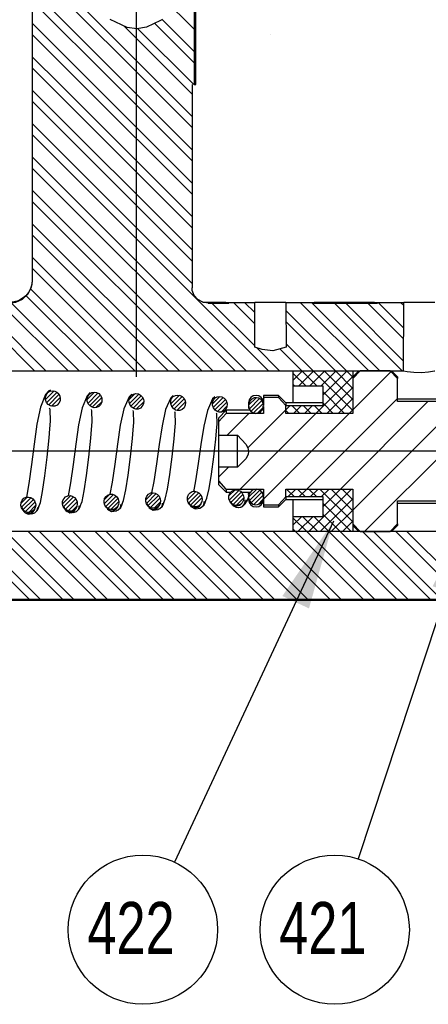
# Model space of a CAD drawing. Extents: x -170 to 300, y -8 to 351.
# Tile 3 of 6: x 180 to 207, y 58 to 124. Entities that reach past the tile are written whole.
import ezdxf

# ---------------------------------------------------------------- set-up
doc = ezdxf.new("R2010")
doc.units = 0
doc.layers.get('0').update_dxf_attribs({"linetype": 'CONTINUOUS'})
doc.styles.add('SLDTEXTSTYLE0', font='txt', dxfattribs={"width": 0.75})
doc.dimstyles.new('SLDDIMSTYLE0', dxfattribs={"dimtxt": 6, "dimasz": 6, "dimexe": 0, "dimexo": 0.0625, "dimgap": 1.5, "dimtad": 0, "dimtih": 1, "dimtoh": 1, "dimdec": 0, "dimzin": 0, "dimtxsty": 'STANDARD', "dimblk1": 'DOT', "dimblk2": 'DOT', "dimsah": 1, "dimcen": 0.09, "dimazin": 3, "dimtfac": 1, "dimtdec": 0, "dimtofl": 0, "dimtmove": 0, "dimatfit": 3, "dimtolj": 1, "dimtzin": 0})

# ---------------------------------------------------------------- blocks, each defined once
blk = doc.blocks.new('_DOT')
blk.add_line((-0.5, 0), (-1, 0))
at = {"const_width": 0.5}
blk.add_lwpolyline([(-0.25, 0, 1), (0.25, 0, 1)], format="xyb", close=True, dxfattribs=at)
blk = doc.blocks.new('NOTE12')
blk.add_circle((-2.12, -4.544), 5.014)
at = {"color": 7, "insert": (-5.844, -2.682), "char_height": 3.5, "attachment_point": 1, "style": 'SLDTEXTSTYLE0'}
blk.add_mtext('{\\fCentury Gothic|b0|i0;422}', dxfattribs=at)
blk = doc.blocks.new('NOTE13')
blk.add_circle((-1.572, -4.762), 5.014)
at = {"color": 7, "insert": (-5.297, -2.899), "char_height": 3.5, "attachment_point": 1, "style": 'SLDTEXTSTYLE0'}
blk.add_mtext('{\\fCentury Gothic|b0|i0;421}', dxfattribs=at)

msp = doc.modelspace()

# ---------------------------------------------------------------- linework, layer by layer
at = {"color": 7, "linetype": 'CONTINUOUS'}
for p, q in [((187.578, 99.906), (187.578, 349.906)), ((180.578, 138.906), (180.578, 119.547)), ((191.461, 138.906), (191.461, 119.547)), ((191.578, 119.547), (191.578, 132.947)), ((180.578, 128.151), (189.181, 119.547)), ((180.578, 127.403), (188.433, 119.547)), ((180.578, 125.906), (186.936, 119.547)), ((180.578, 125.158), (186.188, 119.547)), ((189.333, 125.383), (191.461, 123.255)), ((189.32, 123.899), (191.461, 121.758)), ((180.578, 123.661), (184.691, 119.547)), ((186.752, 123.474), (190.678, 119.547)), ((187.684, 123.29), (191.426, 119.547)), ((188.821, 123.649), (191.461, 121.009)), ((180.578, 122.913), (183.943, 119.547)), ((196.578, 122.906), (196.578, 122.906)), ((180.578, 121.416), (182.446, 119.547)), ((180.578, 120.667), (181.698, 119.547)), ((180.578, 119.547), (180.578, 106.35)), ((180.578, 119.171), (191.32, 108.429)), ((181.698, 119.547), (191.321, 109.924)), ((182.446, 119.547), (191.322, 110.672)), ((183.943, 119.547), (191.323, 112.167)), ((184.691, 119.547), (191.324, 112.914)), ((186.188, 119.547), (191.325, 114.41)), ((186.936, 119.547), (191.326, 115.157)), ((188.433, 119.547), (191.328, 116.653)), ((189.181, 119.547), (191.328, 117.4)), ((190.678, 119.547), (191.33, 118.895)), ((191.331, 119.547), (191.317, 105.882)), ((191.461, 119.547), (191.578, 119.547)), ((180.578, 118.422), (191.319, 107.681)), ((180.578, 116.926), (191.317, 106.186)), ((180.578, 116.177), (196.453, 100.302)), ((180.578, 114.681), (194.956, 100.302)), ((180.578, 113.932), (194.208, 100.302)), ((180.578, 112.436), (192.711, 100.302)), ((180.578, 111.687), (191.963, 100.302)), ((180.578, 110.191), (190.466, 100.302)), ((180.578, 109.442), (189.718, 100.302)), ((180.578, 107.945), (188.221, 100.302)), ((180.578, 107.197), (187.473, 100.302)), ((180.178, 105.351), (185.228, 100.302)), ((180.465, 105.813), (185.976, 100.302)), ((176.198, 104.841), (180.738, 100.302)), ((176.947, 104.841), (181.486, 100.302)), ((178.443, 104.841), (182.983, 100.302)), ((179.179, 104.854), (183.731, 100.302)), ((193.578, 104.906), (192.064, 104.906)), ((192.401, 104.848), (193.778, 104.848)), ((192.655, 104.848), (195.526, 101.977)), ((193.578, 104.906), (193.778, 104.906)), ((193.778, 104.848), (193.778, 104.906)), ((193.778, 104.906), (195.534, 104.906)), ((194.094, 104.906), (195.53, 103.47)), ((194.842, 104.906), (195.532, 104.216)), ((195.526, 101.906), (195.534, 104.906)), ((197.621, 104.906), (195.534, 104.906)), ((197.621, 104.906), (197.629, 101.906)), ((197.621, 104.906), (199.377, 104.906)), ((198.584, 104.906), (203.188, 100.302)), ((199.377, 104.906), (199.377, 104.848)), ((199.377, 104.906), (199.578, 104.906)), ((199.377, 104.848), (203.778, 104.848)), ((203.578, 104.906), (199.578, 104.906)), ((200.887, 104.848), (205.433, 100.302)), ((201.636, 104.848), (205.523, 100.96)), ((203.132, 104.848), (205.527, 102.453)), ((203.578, 104.906), (203.778, 104.906)), ((203.778, 104.848), (203.778, 104.906)), ((203.778, 104.906), (205.534, 104.906)), ((203.823, 104.906), (205.529, 103.199)), ((205.319, 104.906), (205.533, 104.692)), ((205.521, 100.302), (205.534, 104.906)), ((207.621, 104.906), (205.534, 104.906)), ((197.623, 104.371), (201.692, 100.302)), ((197.625, 103.62), (200.943, 100.302)), ((197.629, 102.12), (199.446, 100.302)), ((195.637, 101.866), (197.201, 100.302)), ((197.238, 101.762), (198.698, 100.302)), ((170.578, 100.302), (205.521, 100.302)), ((198.116, 99.676), (198.741, 100.302)), ((198.116, 100.302), (202.116, 100.302)), ((198.116, 99.279), (198.116, 100.302)), ((198.116, 100.136), (198.973, 99.279)), ((198.467, 99.279), (199.49, 100.302)), ((198.698, 100.302), (199.721, 99.279)), ((199.215, 99.279), (200.238, 100.302)), ((199.446, 100.302), (202.116, 97.633)), ((199.626, 97.444), (202.116, 99.934)), ((199.963, 99.279), (200.987, 100.302)), ((200.116, 98.683), (201.735, 100.302)), ((200.195, 100.302), (202.116, 98.381)), ((200.943, 100.302), (202.116, 99.129)), ((201.692, 100.302), (202.116, 99.878)), ((202.116, 90.954), (211.464, 100.302)), ((202.512, 100.302), (202.116, 99.906)), ((202.116, 99.791), (202.616, 100.302)), ((202.116, 100.302), (202.116, 97.444)), ((202.116, 97.689), (204.671, 100.245)), ((204.616, 100.302), (202.616, 100.302)), ((202.911, 89.505), (213.709, 100.302)), ((204.616, 100.302), (205.116, 99.791)), ((205.116, 99.906), (204.72, 100.302)), ((198.116, 99.387), (198.224, 99.279)), ((200.116, 99.279), (198.116, 99.279)), ((198.116, 98.156), (198.116, 99.279)), ((200.116, 97.979), (200.116, 99.279)), ((202.116, 99.791), (202.116, 97.444)), ((205.116, 99.906), (205.116, 99.791)), ((205.116, 98.242), (205.116, 99.791)), ((182.049, 98.951), (181.477, 98.379)), ((182.245, 98.866), (181.552, 98.173)), ((182.377, 98.718), (181.688, 98.028)), ((184.772, 98.867), (184.277, 98.373)), ((184.989, 98.803), (184.327, 98.141)), ((185.142, 98.676), (184.441, 97.975)), ((187.474, 98.763), (187.082, 98.371)), ((187.731, 98.739), (187.104, 98.113)), ((187.9, 98.627), (187.202, 97.929)), ((190.462, 98.664), (189.884, 98.086)), ((197.116, 98.656), (196.116, 98.656)), ((196.116, 98.656), (196.116, 98.503)), ((197.616, 98.156), (197.116, 98.656)), ((197.116, 98.656), (197.116, 98.503)), ((200.116, 98.884), (201.555, 97.444)), ((200.374, 97.444), (202.116, 99.186)), ((182.441, 98.501), (181.88, 97.94)), ((185.242, 98.496), (184.608, 97.861)), ((185.254, 98.226), (184.861, 97.834)), ((188.015, 98.462), (187.351, 97.798)), ((188.066, 98.232), (187.562, 97.729)), ((190.657, 98.579), (189.964, 97.885)), ((190.788, 98.429), (190.098, 97.739)), ((190.846, 98.206), (190.287, 97.648)), ((193.187, 98.582), (192.687, 98.083)), ((193.4, 98.515), (192.736, 97.851)), ((193.552, 98.387), (192.85, 97.684)), ((193.651, 98.205), (193.017, 97.571)), ((193.663, 97.936), (193.264, 97.538)), ((195.631, 98.501), (195.119, 97.989)), ((195.847, 98.436), (195.167, 97.756)), ((195.997, 98.306), (195.282, 97.591)), ((196.09, 98.118), (195.454, 97.482)), ((196.116, 98.424), (196.194, 98.503)), ((196.116, 98.503), (196.116, 97.979)), ((197.116, 98.503), (196.116, 98.503)), ((197.616, 97.979), (197.116, 98.503)), ((200.116, 98.156), (197.616, 98.156)), ((197.616, 98.156), (197.616, 97.979)), ((197.616, 98.156), (197.616, 97.979)), ((197.616, 97.679), (197.915, 97.979)), ((197.616, 97.444), (197.616, 97.979)), ((197.616, 97.979), (200.116, 97.979)), ((197.616, 97.444), (197.616, 97.979)), ((198.028, 97.979), (198.562, 97.444)), ((198.129, 97.444), (198.663, 97.979)), ((198.776, 97.979), (199.31, 97.444)), ((198.878, 97.444), (199.412, 97.979)), ((199.033, 92.362), (205.116, 98.444)), ((199.525, 97.979), (200.059, 97.444)), ((200.116, 98.136), (200.807, 97.444)), ((201.123, 97.444), (202.116, 98.438)), ((201.279, 92.362), (207.158, 98.242)), ((208.116, 98.406), (205.116, 98.406)), ((208.116, 98.242), (205.116, 98.242)), ((193.616, 97.656), (193.116, 97.156)), ((193.116, 96.893), (193.616, 97.444)), ((195.225, 97.656), (193.616, 97.656)), ((193.616, 97.656), (193.616, 97.444)), ((196.116, 97.444), (193.616, 97.444)), ((193.665, 95.974), (195.136, 97.444)), ((194.543, 92.362), (199.626, 97.444)), ((195.072, 95.136), (197.616, 97.679)), ((196.097, 97.844), (195.706, 97.454)), ((196.116, 97.656), (196.006, 97.656)), ((196.116, 97.918), (196.116, 97.444)), ((196.116, 91.689), (201.871, 97.444)), ((197.616, 97.642), (197.814, 97.444)), ((202.116, 97.444), (197.616, 97.444)), ((202.116, 97.444), (197.616, 97.444)), ((201.871, 97.444), (202.116, 97.689)), ((193.116, 96.893), (193.116, 97.156)), ((193.116, 95.974), (193.116, 96.893)), ((193.116, 95.974), (194.366, 95.974)), ((193.116, 93.833), (193.116, 95.974)), ((194.366, 93.833), (194.366, 95.974)), ((299.578, 94.906), (49.578, 94.906)), ((193.116, 93.179), (193.769, 93.833)), ((193.116, 92.914), (193.116, 93.833)), ((194.366, 93.833), (193.116, 93.833)), ((193.616, 92.362), (193.116, 92.914)), ((193.116, 92.656), (193.116, 92.914)), ((193.116, 92.656), (193.616, 92.156)), ((186.033, 91.99), (185.426, 91.383)), ((185.761, 91.998), (185.433, 91.67)), ((188.685, 92.117), (188.208, 91.639)), ((188.904, 92.054), (188.247, 91.398)), ((191.574, 92.198), (191.002, 91.627)), ((191.768, 92.112), (191.078, 91.422)), ((193.616, 92.362), (196.116, 92.362)), ((193.616, 92.362), (193.616, 92.156)), ((193.616, 92.156), (193.929, 92.156)), ((194.205, 92.305), (193.798, 91.897)), ((194.453, 92.271), (193.822, 91.641)), ((194.618, 92.156), (193.92, 91.458)), ((194.732, 91.99), (194.07, 91.327)), ((194.618, 92.156), (195.226, 92.156)), ((195.865, 92.28), (195.174, 91.59)), ((196.009, 92.144), (195.297, 91.432)), ((195.999, 92.156), (196.116, 92.156)), ((196.116, 92.362), (196.116, 91.892)), ((197.616, 92.362), (202.116, 92.362)), ((197.616, 91.828), (197.616, 92.362)), ((197.616, 92.362), (202.116, 92.362)), ((197.616, 91.828), (197.616, 92.362)), ((197.658, 92.362), (198.192, 91.828)), ((197.751, 91.828), (198.285, 92.362)), ((198.406, 92.362), (198.94, 91.828)), ((198.499, 91.828), (199.033, 92.362)), ((199.154, 92.362), (199.689, 91.828)), ((199.169, 89.505), (202.027, 92.362)), ((199.248, 91.828), (199.782, 92.362)), ((199.903, 92.362), (202.116, 90.149)), ((199.996, 91.828), (200.53, 92.362)), ((200.116, 91.199), (201.279, 92.362)), ((200.651, 92.362), (202.116, 90.897)), ((201.4, 92.362), (202.116, 91.646)), ((202.116, 92.362), (202.116, 90.015)), ((202.116, 92.362), (202.116, 89.505)), ((180.248, 91.817), (179.824, 91.393)), ((180.491, 91.78), (179.849, 91.138)), ((180.653, 91.661), (179.95, 90.959)), ((180.762, 91.49), (180.11, 90.838)), ((183.152, 91.915), (182.613, 91.376)), ((183.354, 91.836), (182.676, 91.159)), ((183.498, 91.7), (182.803, 91.005)), ((183.589, 91.51), (182.985, 90.906)), ((186.21, 91.887), (185.516, 91.192)), ((186.334, 91.73), (185.66, 91.055)), ((186.4, 91.516), (185.865, 90.98)), ((189.059, 91.929), (188.356, 91.226)), ((189.162, 91.751), (188.524, 91.113)), ((189.187, 91.495), (188.769, 91.078)), ((191.903, 91.967), (191.211, 91.275)), ((191.982, 91.765), (191.401, 91.184)), ((194.789, 91.766), (194.287, 91.264)), ((195.116, 91.948), (195.116, 91.828)), ((195.116, 91.828), (195.116, 91.656)), ((196.097, 91.951), (195.477, 91.331)), ((196.08, 91.654), (195.755, 91.329)), ((196.116, 91.828), (196.116, 91.303)), ((197.116, 91.303), (197.616, 91.828)), ((197.116, 91.156), (197.616, 91.656)), ((197.616, 91.828), (197.616, 91.656)), ((200.116, 91.828), (197.616, 91.828)), ((197.616, 91.828), (197.616, 91.656)), ((197.616, 91.656), (200.116, 91.656)), ((198.116, 90.528), (198.116, 91.656)), ((199.918, 89.505), (202.116, 91.702)), ((200.116, 90.528), (200.116, 91.828)), ((200.116, 91.401), (202.012, 89.505)), ((205.116, 91.565), (208.116, 91.565)), ((205.116, 90.015), (205.116, 91.565)), ((205.116, 91.406), (208.116, 91.406)), ((179.869, 91.148), (179.936, 91.022)), ((180.807, 91.254), (180.344, 90.791)), ((182.669, 91.239), (182.729, 91.125)), ((183.578, 91.219), (183.269, 90.909)), ((196.116, 91.303), (197.116, 91.303)), ((196.116, 91.303), (196.116, 91.156)), ((196.116, 91.156), (197.116, 91.156)), ((197.116, 91.303), (197.116, 91.156)), ((200.116, 90.652), (201.264, 89.505)), ((200.666, 89.505), (202.116, 90.954)), ((198.116, 89.947), (198.696, 90.528)), ((198.116, 90.528), (200.116, 90.528)), ((198.116, 89.505), (198.116, 90.528)), ((198.116, 90.407), (199.018, 89.505)), ((198.421, 89.505), (199.444, 90.528)), ((198.744, 90.528), (199.767, 89.505)), ((199.492, 90.528), (200.515, 89.505)), ((201.415, 89.505), (202.116, 90.206)), ((202.616, 89.505), (202.116, 90.015)), ((205.116, 90.015), (204.616, 89.505)), ((205.116, 90.015), (205.116, 89.906)), ((230.578, 89.505), (168.578, 89.505)), ((175.819, 89.505), (180.365, 84.959)), ((176.568, 89.505), (181.114, 84.959)), ((178.065, 89.505), (182.61, 84.959)), ((178.813, 89.505), (183.359, 84.959)), ((180.31, 89.505), (184.856, 84.959)), ((181.058, 89.505), (185.604, 84.959)), ((182.555, 89.505), (187.101, 84.959)), ((183.303, 89.505), (187.849, 84.959)), ((184.8, 89.505), (189.346, 84.959)), ((185.548, 89.505), (190.094, 84.959)), ((187.045, 89.505), (191.591, 84.959)), ((187.793, 89.505), (192.339, 84.959)), ((189.29, 89.505), (193.836, 84.959)), ((190.038, 89.505), (194.584, 84.959)), ((191.535, 89.505), (196.081, 84.959)), ((192.283, 89.505), (196.829, 84.959)), ((193.78, 89.505), (198.326, 84.959)), ((194.528, 89.505), (199.074, 84.959)), ((196.025, 89.505), (200.571, 84.959)), ((196.773, 89.505), (201.319, 84.959)), ((198.116, 89.659), (198.27, 89.505)), ((202.116, 89.505), (198.116, 89.505)), ((198.27, 89.505), (202.816, 84.959)), ((199.018, 89.505), (203.564, 84.959)), ((200.515, 89.505), (205.061, 84.959)), ((201.264, 89.505), (205.809, 84.959)), ((202.116, 89.906), (202.517, 89.505)), ((202.616, 89.505), (204.616, 89.505)), ((202.76, 89.505), (207.306, 84.959)), ((203.509, 89.505), (208.055, 84.959)), ((204.714, 89.505), (205.116, 89.906)), ((205.005, 89.505), (209.551, 84.959)), ((205.754, 89.505), (210.3, 84.959)), ((169.578, 84.959), (221.568, 84.959)), ((169.578, 84.906), (221.384, 84.906))]:
    msp.add_line(p, q, dxfattribs=at)
at = {"color": 7, "linetype": 'CONTINUOUS', "flags": 128}
for points in [[(189.333, 123.906), (189.204, 123.839), (188.256, 123.41), (187.613, 123.281), (186.961, 123.389), (185.822, 123.906)], [(180.578, 106.406), (180.549, 106.113), (180.463, 105.832), (180.325, 105.573), (180.138, 105.345), (179.911, 105.159), (179.652, 105.02), (179.37, 104.935), (179.078, 104.906)], [(180.578, 106.35), (180.51, 105.902), (180.28, 105.448), (179.913, 105.097), (179.452, 104.889), (179.078, 104.841)], [(192.401, 104.848), (192.036, 104.911), (191.712, 105.09), (191.463, 105.371), (191.333, 105.709), (191.317, 105.882)], [(192.061, 104.9), (192.066, 104.901), (192.05, 104.909)], [(193.778, 104.848), (193.718, 104.865), (193.578, 104.906)], [(199.332, 104.906), (199.391, 104.848), (203.937, 100.302)], [(199.578, 104.906), (199.528, 104.891), (199.377, 104.848)], [(203.778, 104.848), (203.718, 104.865), (203.578, 104.906)], [(197.629, 101.906), (196.752, 101.655), (196.02, 101.729), (195.526, 101.906)], [(205.521, 100.305), (205.758, 100.261), (206.226, 100.209), (206.726, 100.2), (207.194, 100.233), (207.6, 100.295), (207.634, 100.303)], [(181.801, 99.01), (181.689, 98.957), (181.471, 98.707), (181.131, 97.862), (180.892, 96.712), (180.702, 95.384), (180.529, 94.003), (180.359, 92.737), (180.193, 91.812)], [(182.44, 98.593), (182.463, 98.478), (182.449, 98.297), (182.375, 98.13), (182.253, 98.005), (182.105, 97.936), (181.951, 97.922), (181.799, 97.959), (181.66, 98.046), (181.546, 98.181), (181.478, 98.354), (181.472, 98.542), (181.529, 98.715), (181.637, 98.849), (181.777, 98.934), (181.934, 98.966), (182.092, 98.945), (182.239, 98.873), (182.36, 98.753), (182.44, 98.593)], [(184.469, 98.846), (184.277, 98.634), (183.935, 97.809), (183.693, 96.68), (183.502, 95.376), (183.328, 94.022), (183.157, 92.781), (182.996, 91.91)], [(185.244, 98.492), (185.266, 98.376), (185.251, 98.194), (185.175, 98.027), (185.051, 97.903), (184.903, 97.837), (184.749, 97.825), (184.599, 97.864), (184.46, 97.952), (184.347, 98.088), (184.28, 98.263), (184.275, 98.452), (184.334, 98.625), (184.444, 98.759), (184.585, 98.842), (184.742, 98.871), (184.899, 98.849), (185.045, 98.774), (185.165, 98.653), (185.244, 98.492)], [(187.262, 98.749), (187.084, 98.562), (186.738, 97.756), (186.495, 96.649), (186.302, 95.368), (186.127, 94.04), (185.955, 92.824), (185.799, 92.01)], [(188.049, 98.391), (188.07, 98.274), (188.053, 98.091), (187.975, 97.925), (187.85, 97.802), (187.701, 97.738), (187.548, 97.728), (187.398, 97.768), (187.26, 97.858), (187.148, 97.996), (187.082, 98.173), (187.079, 98.363), (187.14, 98.536), (187.251, 98.668), (187.393, 98.749), (187.549, 98.777), (187.707, 98.752), (187.852, 98.676), (187.971, 98.553), (188.049, 98.391)], [(190.054, 98.653), (189.891, 98.49), (189.542, 97.703), (189.297, 96.618), (189.103, 95.361), (188.926, 94.059), (188.753, 92.869), (188.602, 92.106)], [(190.854, 98.289), (190.874, 98.171), (190.855, 97.988), (190.775, 97.822), (190.649, 97.701), (190.5, 97.639), (190.347, 97.631), (190.198, 97.672), (190.061, 97.764), (189.949, 97.904), (189.884, 98.083), (189.883, 98.274), (189.946, 98.446), (190.058, 98.576), (190.201, 98.655), (190.357, 98.681), (190.515, 98.655), (190.659, 98.577), (190.778, 98.453), (190.854, 98.289)], [(196.116, 98.156), (196.078, 98.347), (195.969, 98.51), (195.807, 98.618), (195.616, 98.656), (195.424, 98.618), (195.262, 98.51), (195.154, 98.347), (195.116, 98.156), (195.116, 98.153), (195.116, 98.145), (195.116, 98.13), (195.116, 98.111), (195.116, 98.085), (195.116, 98.054), (195.116, 98.018), (195.116, 97.976), (195.116, 97.938), (195.116, 97.861), (195.116, 97.772)], [(192.837, 98.55), (192.698, 98.418), (192.346, 97.649), (192.099, 96.586), (191.903, 95.353), (191.725, 94.076), (191.55, 92.913), (191.462, 92.432), (191.41, 92.206)], [(193.659, 98.187), (193.678, 98.068), (193.657, 97.885), (193.576, 97.719), (193.448, 97.599), (193.299, 97.539), (193.147, 97.533), (192.999, 97.576), (192.861, 97.669), (192.75, 97.811), (192.686, 97.992), (192.687, 98.184), (192.753, 98.355), (192.866, 98.484), (193.009, 98.562), (193.166, 98.586), (193.322, 98.558), (193.467, 98.479), (193.584, 98.352), (193.659, 98.187)], [(195.854, 97.51), (195.92, 97.556), (196.037, 97.692), (196.103, 97.859), (196.112, 98.045), (196.057, 98.225), (195.948, 98.371), (195.802, 98.466), (195.639, 98.502), (195.478, 98.483), (195.333, 98.412), (195.217, 98.295), (195.141, 98.143), (195.116, 97.966), (195.15, 97.785), (195.245, 97.622), (195.386, 97.505), (195.549, 97.449), (195.708, 97.454), (195.854, 97.51)], [(180.982, 91.081), (181.126, 91.454), (181.276, 92.188), (181.428, 93.239), (181.579, 94.503), (181.713, 95.805), (181.766, 96.403), (181.8, 96.93), (181.781, 97.699), (181.75, 97.796)], [(183.778, 91.168), (183.923, 91.527), (184.073, 92.243), (184.226, 93.272), (184.378, 94.51), (184.513, 95.784), (184.565, 96.369), (184.599, 96.883), (184.58, 97.627), (184.551, 97.714)], [(186.574, 91.254), (186.72, 91.6), (186.871, 92.299), (187.025, 93.305), (187.177, 94.516), (187.312, 95.765), (187.365, 96.335), (187.399, 96.835), (187.38, 97.556), (187.352, 97.633)], [(189.37, 91.341), (189.516, 91.673), (189.668, 92.354), (189.823, 93.337), (189.976, 94.524), (190.112, 95.744), (190.165, 96.301), (190.199, 96.788), (190.179, 97.484), (190.153, 97.551)], [(192.164, 91.426), (192.313, 91.745), (192.466, 92.408), (192.621, 93.368), (192.775, 94.53), (192.846, 95.135), (192.911, 95.723), (192.964, 96.267), (192.998, 96.74), (192.977, 97.413), (192.955, 97.469)], [(194.366, 95.974), (194.937, 95.388), (195.072, 95.136), (195.114, 94.913), (195.078, 94.688), (194.922, 94.397), (194.366, 93.833)], [(186.402, 91.511), (186.403, 91.472), (186.373, 91.3), (186.287, 91.148), (186.16, 91.04), (186.009, 90.983), (185.85, 90.98), (185.696, 91.029), (185.561, 91.128), (185.46, 91.27), (185.408, 91.445), (185.404, 91.537), (185.443, 91.716), (185.539, 91.87), (185.675, 91.972), (185.827, 92.018), (185.981, 92.011), (186.128, 91.954), (186.26, 91.847), (186.357, 91.694), (186.402, 91.511)], [(189.182, 91.703), (189.199, 91.574), (189.172, 91.401), (189.088, 91.248), (188.962, 91.137), (188.812, 91.079), (188.653, 91.074), (188.498, 91.121), (188.363, 91.218), (188.26, 91.359), (188.205, 91.533), (188.21, 91.721), (188.279, 91.894), (188.397, 92.025), (188.543, 92.099), (188.697, 92.118), (188.848, 92.086), (188.99, 92.005), (189.108, 91.874), (189.182, 91.703)], [(191.976, 91.807), (191.995, 91.676), (191.97, 91.503), (191.888, 91.347), (191.763, 91.235), (191.614, 91.175), (191.456, 91.168), (191.301, 91.213), (191.164, 91.308), (191.059, 91.448), (191.002, 91.622), (191.004, 91.81), (191.07, 91.985), (191.188, 92.119), (191.333, 92.195), (191.486, 92.216), (191.637, 92.186), (191.779, 92.107), (191.899, 91.978), (191.976, 91.807)], [(194.77, 91.911), (194.791, 91.779), (194.768, 91.604), (194.688, 91.447), (194.564, 91.333), (194.416, 91.271), (194.258, 91.262), (194.104, 91.305), (193.966, 91.398), (193.859, 91.537), (193.798, 91.71), (193.798, 91.9), (193.862, 92.078), (193.978, 92.214), (194.123, 92.293), (194.275, 92.315), (194.425, 92.287), (194.567, 92.209), (194.689, 92.082), (194.77, 91.911)], [(195.872, 91.377), (195.943, 91.431), (196.051, 91.569), (196.108, 91.734), (196.109, 91.916), (196.049, 92.093), (195.933, 92.24), (195.779, 92.332), (195.616, 92.362), (195.461, 92.335), (195.324, 92.26), (195.211, 92.141), (195.137, 91.981), (195.117, 91.797), (195.159, 91.614), (195.259, 91.46), (195.4, 91.355), (195.561, 91.307), (195.723, 91.316), (195.872, 91.377)], [(195.658, 92.354), (195.133, 91.829), (195.118, 91.815)], [(195.118, 91.988), (195.118, 91.994), (195.131, 92.156)], [(180.799, 91.394), (180.81, 91.268), (180.776, 91.098), (180.687, 90.949), (180.557, 90.844), (180.404, 90.791), (180.244, 90.791), (180.091, 90.844), (179.959, 90.946), (179.862, 91.091), (179.815, 91.266), (179.828, 91.45), (179.902, 91.617), (180.024, 91.741), (180.173, 91.81), (180.328, 91.824), (180.48, 91.787), (180.62, 91.7), (180.732, 91.566), (180.799, 91.394)], [(183.594, 91.497), (183.606, 91.37), (183.575, 91.199), (183.487, 91.049), (183.358, 90.942), (183.207, 90.887), (183.047, 90.886), (182.893, 90.936), (182.76, 91.037), (182.661, 91.181), (182.611, 91.355), (182.622, 91.541), (182.695, 91.71), (182.816, 91.836), (182.963, 91.907), (183.118, 91.923), (183.27, 91.887), (183.41, 91.802), (183.524, 91.669), (183.594, 91.497)], [(183.359, 90.797), (183.418, 90.805), (183.551, 90.864), (183.723, 91.028), (183.803, 91.188), (183.834, 91.32)], [(185.643, 91.003), (185.806, 90.916), (185.915, 90.902), (186.029, 90.916), (186.13, 90.956), (186.214, 91.015), (186.325, 91.156), (186.377, 91.298), (186.38, 91.33)], [(186.185, 90.889), (186.221, 90.895), (186.353, 90.955), (186.524, 91.121), (186.603, 91.282), (186.633, 91.413)], [(186.478, 91.076), (186.531, 91.211), (186.537, 91.322)], [(188.268, 91.418), (188.442, 91.095), (188.713, 90.948), (189.042, 90.986)], [(188.442, 91.095), (188.605, 91.012), (188.713, 90.999), (188.826, 91.014), (188.928, 91.056), (189.011, 91.115), (189.122, 91.257), (189.173, 91.4), (189.174, 91.41)], [(189.016, 90.983), (189.025, 90.984), (189.156, 91.046), (189.326, 91.213), (189.403, 91.375), (189.432, 91.507)], [(189.27, 91.158), (189.276, 91.167), (189.328, 91.307), (189.333, 91.419)], [(191.068, 91.508), (191.24, 91.188), (191.518, 91.038), (191.852, 91.078)], [(191.24, 91.188), (191.403, 91.108), (191.51, 91.097), (191.623, 91.113), (191.724, 91.155), (191.807, 91.215), (191.917, 91.358), (191.961, 91.483)], [(191.83, 91.075), (191.958, 91.137), (192.127, 91.306), (192.203, 91.468), (192.231, 91.6)], [(192.054, 91.233), (192.075, 91.261), (192.125, 91.404), (192.128, 91.517)], [(193.89, 91.552), (194.016, 91.315), (194.287, 91.15), (194.455, 91.128), (194.612, 91.154)], [(193.893, 91.492), (193.922, 91.419), (194.016, 91.315), (194.09, 91.27), (194.182, 91.239), (194.291, 91.229), (194.404, 91.246), (194.506, 91.288), (194.59, 91.346), (194.618, 91.38)], [(194.057, 91.29), (194.147, 91.202), (194.277, 91.142), (194.434, 91.118), (194.591, 91.141), (194.722, 91.201), (194.889, 91.363), (194.964, 91.519), (194.992, 91.644)], [(194.432, 91.118), (194.434, 91.118), (194.577, 91.14), (194.694, 91.199), (194.779, 91.276), (194.834, 91.359), (194.882, 91.513), (194.882, 91.636)], [(194.877, 91.403), (194.999, 91.531), (195.106, 91.797), (195.132, 91.908)], [(195.116, 91.656), (195.154, 91.465), (195.262, 91.302), (195.424, 91.194), (195.616, 91.156), (195.807, 91.194), (195.969, 91.302), (196.078, 91.465), (196.116, 91.656)], [(179.955, 90.952), (179.958, 90.941), (180.044, 90.82), (180.115, 90.765), (180.207, 90.725), (180.317, 90.708), (180.432, 90.72), (180.535, 90.758), (180.62, 90.815), (180.732, 90.954), (180.785, 91.094), (180.794, 91.166)], [(180.219, 90.723), (180.295, 90.682), (180.608, 90.713)], [(180.542, 90.706), (180.616, 90.716), (180.748, 90.774), (180.922, 90.936), (181.003, 91.095), (181.035, 91.227)], [(180.886, 90.902), (180.937, 91.02), (180.947, 91.128)], [(182.75, 91.051), (182.756, 91.03), (182.843, 90.911), (182.915, 90.858), (183.007, 90.82), (183.116, 90.804), (183.231, 90.817), (183.333, 90.857), (183.417, 90.915), (183.529, 91.055), (183.581, 91.196), (183.587, 91.249)], [(183.011, 90.82), (183.101, 90.77), (183.42, 90.803)], [(183.682, 90.989), (183.734, 91.115), (183.742, 91.225)], [(185.585, 91.11), (185.643, 91.002), (185.907, 90.859), (186.231, 90.894)]]:
    msp.add_lwpolyline(points, dxfattribs=at)

# ---------------------------------------------------------------- block references
for name, p in [('NOTE12', (190.133, 67.296)), ('NOTE13', (202.472, 67.513))]:
    msp.add_blockref(name, p)

# ---------------------------------------------------------------- leaders
at = {"color": 255}
for points in [[(210.296, 91.215), (202.472, 67.513)], [(200.814, 90.196), (190.133, 67.296)]]:
    msp.add_leader(points, dimstyle='SLDDIMSTYLE0', dxfattribs=at)

doc.saveas('drawing.dxf')
